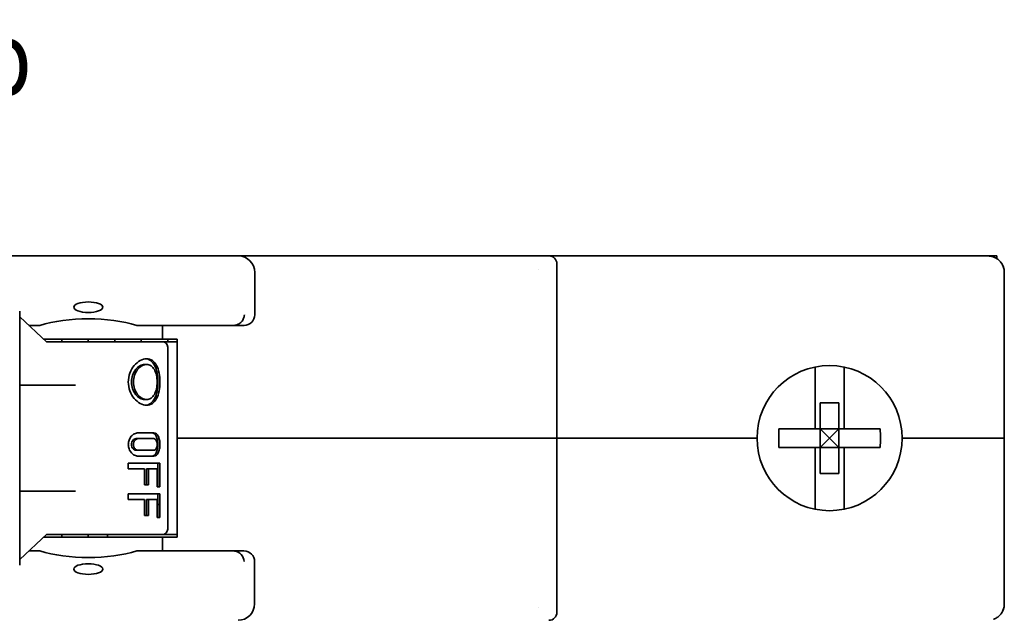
# Model space of a CAD drawing. Header units: millimetres. Extents: x 191 to 396, y 67 to 223.
# Tile 14 of 14: x 349 to 396, y 194 to 223. Entities that reach past the tile are written whole.
import ezdxf

# ---------------------------------------------------------------- set-up
doc = ezdxf.new("R2010")
doc.units = ezdxf.units.MM
doc.layers.add('Symbol (ISO)', color=7, linetype='Continuous', lineweight=25)
doc.layers.add('Visible (ISO)', color=7, linetype='Continuous', lineweight=35)
doc.styles.add('Label Text (ISO)', font='TAHOMA.TTF')

msp = doc.modelspace()

# ---------------------------------------------------------------- linework, layer by layer
at = {"layer": 'Visible (ISO)'}
for p, q in [((359.717, 211.818), (345.318, 211.818)), ((359.717, 211.818), (374.507, 211.818)), ((359.717, 211.818), (374.507, 211.818)), ((374.507, 211.818), (374.615, 211.818)), ((395.266, 211.818), (374.615, 211.818)), ((395.266, 211.818), (395.672, 211.818)), ((395.672, 211.818), (396.101, 211.818)), ((396.101, 211.691), (396.101, 211.818)), ((374.133, 211.188), (374.133, 211.188)), ((374.996, 203.08), (374.996, 211.437)), ((360.504, 211.03), (360.504, 208.997)), ((396.459, 203.08), (396.459, 211.03)), ((349.226, 196.984), (349.226, 209.176)), ((350.526, 207.689), (349.226, 208.894)), ((349.662, 208.489), (350.196, 208.489)), ((354.839, 208.489), (359.494, 208.489)), ((356.073, 208.489), (356.073, 207.83)), ((359.996, 208.489), (359.494, 208.489)), ((350.374, 207.83), (356.073, 207.83)), ((351.247, 207.83), (351.247, 207.703)), ((352.517, 207.83), (352.517, 207.703)), ((353.787, 207.83), (353.787, 207.703)), ((355.057, 207.83), (355.057, 207.703)), ((356.073, 207.83), (356.785, 207.83)), ((356.327, 207.83), (356.327, 207.703)), ((356.785, 203.08), (356.785, 207.83)), ((351.009, 207.703), (350.511, 207.703)), ((351.572, 207.703), (351.009, 207.703)), ((351.572, 207.703), (356.073, 207.703)), ((356.132, 207.703), (356.073, 207.703)), ((356.676, 207.703), (356.132, 207.703)), ((356.327, 198.711), (356.327, 207.449)), ((356.785, 207.703), (356.676, 207.703)), ((355.224, 206.611), (355.318, 206.611)), ((387.379, 203.525), (387.379, 206.489)), ((388.776, 206.489), (388.776, 203.525)), ((349.262, 205.493), (349.262, 205.493)), ((349.293, 205.62), (349.293, 205.62)), ((349.293, 205.62), (351.901, 205.62)), ((355.224, 204.934), (355.318, 204.934)), ((387.633, 203.525), (387.633, 204.778)), ((387.633, 204.778), (388.522, 204.778)), ((388.522, 203.525), (388.522, 204.778)), ((354.908, 203.334), (355.666, 203.334)), ((387.379, 203.525), (385.646, 203.525)), ((387.633, 203.525), (387.379, 203.525)), ((387.633, 203.525), (388.522, 203.525)), ((387.633, 203.525), (388.077, 203.08)), ((387.633, 202.636), (387.633, 203.525)), ((388.077, 203.08), (388.522, 203.525)), ((388.776, 203.525), (388.522, 203.525)), ((388.522, 202.636), (388.522, 203.525)), ((390.509, 203.525), (388.776, 203.525)), ((354.814, 203.055), (354.908, 203.055)), ((355.666, 203.055), (354.908, 203.055)), ((373.803, 203.08), (356.785, 203.08)), ((356.785, 203.08), (356.785, 198.33)), ((373.803, 203.08), (356.785, 203.08)), ((374.996, 203.08), (373.803, 203.08)), ((373.803, 203.08), (374.996, 203.08)), ((384.598, 203.08), (374.996, 203.08)), ((374.996, 203.08), (374.996, 194.724)), ((384.598, 203.08), (374.996, 203.08)), ((387.379, 202.636), (385.646, 202.636)), ((387.633, 202.636), (387.379, 202.636)), ((387.379, 199.671), (387.379, 202.636)), ((388.077, 203.08), (387.633, 202.636)), ((387.633, 201.382), (387.633, 202.636)), ((387.633, 202.636), (388.522, 202.636)), ((388.522, 202.636), (388.077, 203.08)), ((388.522, 201.382), (388.522, 202.636)), ((388.776, 202.636), (388.522, 202.636)), ((388.776, 202.636), (388.776, 199.671)), ((390.509, 202.636), (388.776, 202.636)), ((395.266, 203.08), (391.557, 203.08)), ((395.266, 203.08), (391.557, 203.08)), ((396.459, 203.08), (395.266, 203.08)), ((395.266, 203.08), (396.459, 203.08)), ((396.459, 203.08), (396.459, 195.13)), ((354.908, 202.496), (354.814, 202.496)), ((354.908, 202.496), (355.666, 202.496)), ((355.666, 202.217), (354.908, 202.217)), ((354.437, 201.607), (354.437, 201.886)), ((354.437, 201.886), (355.952, 201.886)), ((355.855, 201.886), (355.855, 200.743)), ((355.952, 200.743), (355.952, 201.886)), ((355.221, 201.607), (354.437, 201.607)), ((355.221, 200.845), (355.221, 201.607)), ((355.317, 200.845), (355.317, 201.607)), ((355.317, 201.607), (355.411, 201.607)), ((355.817, 201.607), (355.411, 201.607)), ((355.411, 200.845), (355.411, 201.607)), ((355.817, 200.743), (355.817, 201.607)), ((387.633, 201.382), (388.522, 201.382)), ((355.411, 200.845), (355.221, 200.845)), ((355.952, 200.743), (355.817, 200.743)), ((351.901, 200.54), (349.293, 200.54)), ((354.437, 200.134), (354.437, 200.413)), ((354.437, 200.413), (355.952, 200.413)), ((355.855, 200.413), (355.855, 199.27)), ((355.952, 199.27), (355.952, 200.413)), ((355.221, 200.134), (354.437, 200.134)), ((355.221, 199.372), (355.221, 200.134)), ((355.317, 199.372), (355.317, 200.134)), ((355.317, 200.134), (355.411, 200.134)), ((355.817, 200.134), (355.411, 200.134)), ((355.411, 199.372), (355.411, 200.134)), ((355.817, 199.27), (355.817, 200.134)), ((355.855, 199.905), (355.952, 199.905)), ((355.411, 199.372), (355.221, 199.372)), ((355.952, 199.27), (355.817, 199.27)), ((349.226, 197.267), (350.526, 198.471)), ((350.511, 198.457), (351.009, 198.457)), ((351.009, 198.457), (351.572, 198.457)), ((351.247, 198.33), (351.247, 198.457)), ((356.073, 198.457), (351.572, 198.457)), ((352.517, 198.33), (352.517, 198.457)), ((353.446, 198.457), (353.442, 198.33)), ((356.073, 198.457), (356.132, 198.457)), ((356.132, 198.457), (356.676, 198.457)), ((356.676, 198.457), (356.785, 198.457)), ((356.073, 198.33), (350.374, 198.33)), ((356.785, 198.33), (356.073, 198.33)), ((356.073, 197.67), (356.073, 198.33)), ((349.661, 197.67), (350.194, 197.67)), ((354.84, 197.67), (359.483, 197.67)), ((359.985, 197.67), (359.483, 197.67)), ((360.493, 197.162), (360.493, 195.13)), ((374.133, 194.973), (374.133, 194.973))]:
    msp.add_line(p, q, dxfattribs=at)
for centre, radius, start, end in [((359.717, 211.03), 0.787, 0, 90), ((374.615, 211.437), 0.381, 0, 90), ((359.996, 208.997), 0.508, 270, 0), ((356.073, 207.449), 0.254, 0, 89.9999), ((388.077, 203.08), 3.48, 0, 180), ((388.077, 203.08), 3.48, 180, 0), ((356.073, 198.711), 0.254, 270.0001, 0), ((359.985, 197.162), 0.508, 0, 90), ((359.706, 195.13), 0.787, 270, 0), ((374.615, 194.724), 0.381, 270, 0)]:
    msp.add_arc(centre, radius, start, end, dxfattribs=at)
for centre, major_axis, ratio, start_param, end_param in [((395.672, 211.437), (0, 0.381), 0.5, 6.283147, 6.283181), ((352.517, 207.51), (-3.556, 0), 0.363755, 4.000947, 5.423831), ((358.73, 209.199), (-0.977, 0.628), 0.338956, 2.656224, 2.757236), ((389.912, 203.08), (0, 8.067), 0.529662, 1.515665, 1.625928), ((386.243, 203.08), (0, -8.067), 0.529662, 1.515665, 1.625928), ((352.517, 198.65), (3.556, 0), 0.36397, 4.000521, 5.424257), ((358.73, 196.971), (0.965, 0.617), 0.34045, 0.387511, 0.489472), ((359.517, 197.163), (-0.199, 0.473), 0.915412, 4.343383, 5.795969)]:
    msp.add_ellipse(centre, major_axis=major_axis, ratio=ratio, start_param=start_param, end_param=end_param, dxfattribs=at)
for centre, ratio in [((352.517, 209.358), 0.363755), ((352.517, 196.801), 0.36397)]:
    msp.add_ellipse(centre, major_axis=(0.699, 0), ratio=ratio, dxfattribs=at)
for points in [[(374.507, 211.818), (374.507, 211.818), (374.507, 211.818), (374.507, 211.818)], [(395.674, 211.818), (395.679, 211.818), (395.683, 211.818), (395.688, 211.818)], [(395.843, 211.799), (395.879, 211.791), (395.915, 211.78), (395.949, 211.767)], [(396.309, 211.493), (396.368, 211.412), (396.411, 211.32), (396.435, 211.226)], [(349.293, 200.54), (349.271, 200.54), (349.246, 200.534), (349.226, 200.525)], [(396.435, 194.935), (396.411, 194.84), (396.368, 194.748), (396.308, 194.666)]]:
    msp.add_open_spline(points, degree=3, dxfattribs=at)
for points, knots in [([(395.672, 211.818), (395.727, 211.818), (395.782, 211.812), (395.836, 211.8), (395.838, 211.8), (395.84, 211.8), (395.843, 211.799)], [0.0000351, 0.0000351, 0.0000351, 0.0000351, 0.1428571, 0.1428571, 0.1428571, 0.1485387, 0.1485387, 0.1485387, 0.1485387]), ([(395.949, 211.767), (395.965, 211.762), (395.98, 211.755), (395.996, 211.748), (396.047, 211.725), (396.097, 211.696), (396.144, 211.661), (396.19, 211.626), (396.234, 211.585), (396.273, 211.54), (396.311, 211.494), (396.345, 211.444), (396.373, 211.389), (396.401, 211.334), (396.423, 211.276), (396.437, 211.215), (396.452, 211.155), (396.459, 211.093), (396.459, 211.03)], [0.2431507, 0.2431507, 0.2431507, 0.2431507, 0.2857143, 0.2857143, 0.2857143, 0.4285714, 0.4285714, 0.4285714, 0.5714286, 0.5714286, 0.5714286, 0.7142857, 0.7142857, 0.7142857, 0.8571429, 0.8571429, 0.8571429, 1, 1, 1, 1]), ([(359.555, 208.493), (359.61, 208.5), (359.663, 208.517), (359.77, 208.571), (359.821, 208.611), (359.908, 208.709), (359.943, 208.766), (359.984, 208.871), (359.995, 208.916), (360.002, 208.973), (360.004, 208.985), (360.004, 208.997)], [0.000001, 0.000001, 0.000001, 0.000001, 0.01737035, 0.01737035, 0.03712011, 0.03712011, 0.0569536, 0.0569536, 0.07078215, 0.07078215, 0.07446974, 0.07446974, 0.07446974, 0.07446974]), ([(355.318, 204.655), (355.222, 204.655), (355.114, 204.683), (354.904, 204.798), (354.803, 204.884), (354.639, 205.081), (354.564, 205.206), (354.463, 205.481), (354.437, 205.631), (354.437, 205.914), (354.463, 206.064), (354.564, 206.339), (354.639, 206.464), (354.803, 206.662), (354.904, 206.747), (355.114, 206.862), (355.222, 206.89), (355.318, 206.89)], [-0.5084245, -0.5084245, -0.5084245, -0.5084245, -0.4660615, -0.4660615, -0.4236986, -0.4236986, -0.3813241, -0.3813241, -0.3389497, -0.3389497, -0.2965752, -0.2965752, -0.2542008, -0.2542008, -0.2118378, -0.2118378, -0.1694748, -0.1694748, -0.1694748, -0.1694748]), ([(355.27, 204.657), (355.35, 204.665), (355.428, 204.693), (355.578, 204.798), (355.646, 204.884), (355.748, 205.081), (355.789, 205.206), (355.842, 205.481), (355.855, 205.631), (355.855, 205.773), (355.855, 205.914), (355.842, 206.064), (355.789, 206.339), (355.748, 206.464), (355.646, 206.662), (355.578, 206.747), (355.428, 206.853), (355.35, 206.88), (355.27, 206.888)], [-0.162731, -0.162731, -0.162731, -0.162731, -0.1271723, -0.1271723, -0.0847904, -0.0847904, -0.0423952, -0.0423952, 0, 0, 0, 0.0423952, 0.0423952, 0.0847904, 0.0847904, 0.1271723, 0.1271723, 0.162731, 0.162731, 0.162731, 0.162731]), ([(355.318, 206.89), (355.413, 206.89), (355.509, 206.862), (355.672, 206.747), (355.741, 206.662), (355.844, 206.464), (355.886, 206.339), (355.94, 206.064), (355.952, 205.914), (355.952, 205.773), (355.952, 205.631), (355.94, 205.481), (355.886, 205.206), (355.844, 205.081), (355.741, 204.884), (355.672, 204.798), (355.509, 204.683), (355.413, 204.655), (355.318, 204.655)], [-0.1694748, -0.1694748, -0.1694748, -0.1694748, -0.1271119, -0.1271119, -0.0847489, -0.0847489, -0.0423745, -0.0423745, 0, 0, 0, 0.0423745, 0.0423745, 0.0847489, 0.0847489, 0.1271119, 0.1271119, 0.1694748, 0.1694748, 0.1694748, 0.1694748]), ([(355.224, 204.934), (355.153, 204.934), (355.073, 204.956), (354.92, 205.041), (354.846, 205.106), (354.728, 205.254), (354.675, 205.348), (354.603, 205.555), (354.585, 205.667), (354.585, 205.878), (354.603, 205.991), (354.675, 206.197), (354.728, 206.291), (354.846, 206.439), (354.92, 206.504), (355.073, 206.59), (355.153, 206.611), (355.224, 206.611)], [-0.3803251, -0.3803251, -0.3803251, -0.3803251, -0.3486328, -0.3486328, -0.3169406, -0.3169406, -0.2852453, -0.2852453, -0.25355, -0.25355, -0.2218548, -0.2218548, -0.1901595, -0.1901595, -0.1584673, -0.1584673, -0.126775, -0.126775, -0.126775, -0.126775]), ([(355.318, 206.611), (355.246, 206.611), (355.166, 206.59), (355.013, 206.504), (354.941, 206.44), (354.823, 206.291), (354.77, 206.197), (354.699, 205.991), (354.681, 205.878), (354.681, 205.667), (354.699, 205.555), (354.77, 205.348), (354.823, 205.254), (354.941, 205.106), (355.013, 205.041), (355.166, 204.956), (355.246, 204.934), (355.318, 204.934)], [0.1267428, 0.1267428, 0.1267428, 0.1267428, 0.1584272, 0.1584272, 0.1901116, 0.1901116, 0.2217986, 0.2217986, 0.2534856, 0.2534856, 0.2851727, 0.2851727, 0.3168597, 0.3168597, 0.3485441, 0.3485441, 0.3802285, 0.3802285, 0.3802285, 0.3802285]), ([(355.318, 204.934), (355.389, 204.934), (355.462, 204.956), (355.589, 205.041), (355.644, 205.106), (355.727, 205.254), (355.762, 205.348), (355.807, 205.555), (355.817, 205.667), (355.817, 205.773), (355.817, 205.878), (355.807, 205.991), (355.762, 206.197), (355.727, 206.291), (355.644, 206.44), (355.589, 206.504), (355.462, 206.59), (355.389, 206.611), (355.318, 206.611)], [0.3802285, 0.3802285, 0.3802285, 0.3802285, 0.4119129, 0.4119129, 0.4435973, 0.4435973, 0.4752843, 0.4752843, 0.5069713, 0.5069713, 0.5069713, 0.5386583, 0.5386583, 0.5703453, 0.5703453, 0.6020297, 0.6020297, 0.6337141, 0.6337141, 0.6337141, 0.6337141]), ([(349.226, 205.635), (349.241, 205.628), (349.258, 205.623), (349.281, 205.621), (349.287, 205.62), (349.293, 205.62)], [0.07470529, 0.07470529, 0.07470529, 0.07470529, 0.08440423, 0.08440423, 0.08793289, 0.08793289, 0.08793289, 0.08793289]), ([(354.908, 202.217), (354.853, 202.217), (354.792, 202.231), (354.678, 202.288), (354.625, 202.331), (354.539, 202.429), (354.501, 202.492), (354.45, 202.63), (354.437, 202.705), (354.437, 202.846), (354.449, 202.92), (354.5, 203.057), (354.538, 203.12), (354.623, 203.219), (354.677, 203.262), (354.792, 203.32), (354.853, 203.334), (354.908, 203.334)], [-0.2548195, -0.2548195, -0.2548195, -0.2548195, -0.2334305, -0.2334305, -0.2120415, -0.2120415, -0.1908243, -0.1908243, -0.169607, -0.169607, -0.1485135, -0.1485135, -0.12742, -0.12742, -0.1059074, -0.1059074, -0.0843949, -0.0843949, -0.0843949, -0.0843949]), ([(355.572, 202.217), (355.612, 202.217), (355.653, 202.231), (355.725, 202.289), (355.756, 202.332), (355.803, 202.431), (355.823, 202.493), (355.848, 202.63), (355.855, 202.705), (355.855, 202.775), (355.855, 202.846), (355.848, 202.92), (355.823, 203.057), (355.803, 203.12), (355.756, 203.219), (355.725, 203.262), (355.653, 203.32), (355.612, 203.334), (355.572, 203.334)], [0.2541049, 0.2541049, 0.2541049, 0.2541049, 0.2756513, 0.2756513, 0.2971977, 0.2971977, 0.3182948, 0.3182948, 0.339392, 0.339392, 0.339392, 0.3604891, 0.3604891, 0.3815863, 0.3815863, 0.4031326, 0.4031326, 0.424679, 0.424679, 0.424679, 0.424679]), ([(355.666, 203.334), (355.707, 203.334), (355.748, 203.32), (355.82, 203.262), (355.852, 203.219), (355.9, 203.12), (355.92, 203.057), (355.946, 202.92), (355.952, 202.846), (355.952, 202.775), (355.952, 202.705), (355.946, 202.63), (355.92, 202.492), (355.899, 202.429), (355.851, 202.331), (355.82, 202.288), (355.747, 202.231), (355.706, 202.217), (355.666, 202.217)], [-0.0852121, -0.0852121, -0.0852121, -0.0852121, -0.0636996, -0.0636996, -0.042187, -0.042187, -0.0210935, -0.0210935, 0, 0, 0, 0.0212173, 0.0212173, 0.0424345, 0.0424345, 0.0638235, 0.0638235, 0.0852125, 0.0852125, 0.0852125, 0.0852125]), ([(354.814, 202.496), (354.786, 202.496), (354.756, 202.503), (354.7, 202.532), (354.674, 202.553), (354.633, 202.603), (354.615, 202.634), (354.591, 202.703), (354.585, 202.74), (354.585, 202.811), (354.591, 202.848), (354.615, 202.917), (354.633, 202.948), (354.674, 202.998), (354.7, 203.019), (354.756, 203.048), (354.786, 203.055), (354.814, 203.055)], [-0.12720282, -0.12720282, -0.12720282, -0.12720282, -0.11649443, -0.11649443, -0.10578604, -0.10578604, -0.09525794, -0.09525794, -0.08472984, -0.08472984, -0.07415275, -0.07415275, -0.06357565, -0.06357565, -0.05291621, -0.05291621, -0.04225676, -0.04225676, -0.04225676, -0.04225676]), ([(354.908, 203.055), (354.881, 203.055), (354.851, 203.048), (354.795, 203.019), (354.769, 202.997), (354.728, 202.948), (354.71, 202.916), (354.687, 202.848), (354.681, 202.81), (354.681, 202.74), (354.687, 202.703), (354.711, 202.634), (354.729, 202.602), (354.77, 202.553), (354.795, 202.531), (354.851, 202.503), (354.881, 202.496), (354.908, 202.496)], [0.04224626, 0.04224626, 0.04224626, 0.04224626, 0.05294229, 0.05294229, 0.06363833, 0.06363833, 0.07416615, 0.07416615, 0.08469397, 0.08469397, 0.09526747, 0.09526747, 0.10584098, 0.10584098, 0.11649137, 0.11649137, 0.12714175, 0.12714175, 0.12714175, 0.12714175]), ([(355.666, 202.496), (355.686, 202.496), (355.707, 202.503), (355.745, 202.531), (355.762, 202.553), (355.788, 202.602), (355.799, 202.634), (355.814, 202.703), (355.817, 202.74), (355.817, 202.775), (355.817, 202.81), (355.814, 202.848), (355.799, 202.916), (355.788, 202.948), (355.762, 202.997), (355.745, 203.019), (355.707, 203.048), (355.686, 203.055), (355.666, 203.055)], [0.12694023, 0.12694023, 0.12694023, 0.12694023, 0.13759061, 0.13759061, 0.148241, 0.148241, 0.15881451, 0.15881451, 0.16938801, 0.16938801, 0.16938801, 0.17991583, 0.17991583, 0.19044365, 0.19044365, 0.20113969, 0.20113969, 0.21183572, 0.21183572, 0.21183572, 0.21183572]), ([(396.459, 195.13), (396.459, 195.068), (396.452, 195.006), (396.438, 194.946), (396.423, 194.885), (396.401, 194.827), (396.373, 194.772), (396.345, 194.717), (396.312, 194.667), (396.273, 194.621), (396.234, 194.575), (396.191, 194.535), (396.144, 194.5), (396.098, 194.465), (396.048, 194.436), (395.996, 194.412), (395.979, 194.405), (395.963, 194.398), (395.946, 194.392)], [0, 0, 0, 0, 0.1428571, 0.1428571, 0.1428571, 0.2857143, 0.2857143, 0.2857143, 0.4285714, 0.4285714, 0.4285714, 0.5714286, 0.5714286, 0.5714286, 0.7142857, 0.7142857, 0.7142857, 0.7598635, 0.7598635, 0.7598635, 0.7598635])]:
    msp.add_open_spline(points, degree=3, knots=knots, dxfattribs=at)

# ---------------------------------------------------------------- texts
at = {"layer": 'Symbol (ISO)', "insert": (342.153, 218.555), "char_height": 3.5, "attachment_point": 7, "style": 'Label Text (ISO)'}
msp.add_mtext('Top', dxfattribs=at)

doc.saveas('drawing.dxf')
